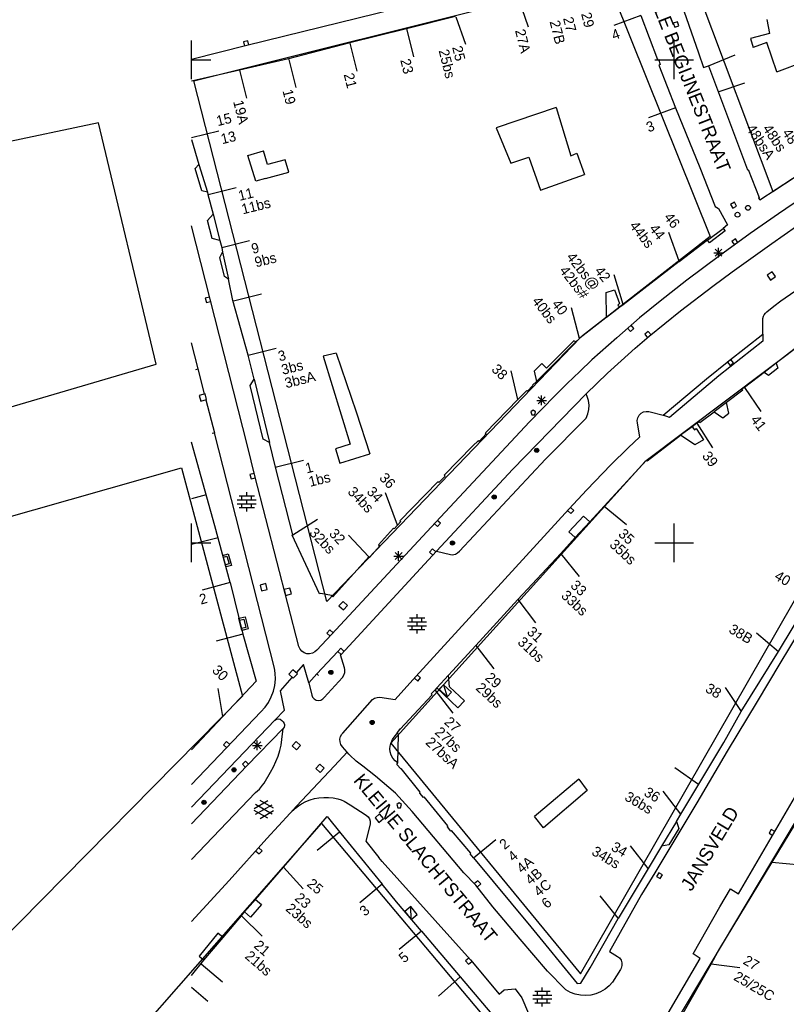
# Model space of a CAD drawing. Header units: millimetres. Extents: x 135944 to 142000, y 454200 to 456692.
# Tile 80 of 185: x 136632 to 136712, y 456252 to 456354. Entities that reach past the tile are written whole.
import ezdxf
from ezdxf.enums import TextEntityAlignment as Align

# ---------------------------------------------------------------- set-up
doc = ezdxf.new("R2010")
doc.units = ezdxf.units.MM
doc.layers.add('TotaalGBKN2013_Bistad', color=251, linetype='Continuous')
doc.layers.add('TotaalGBKN2013X$0$Contouren', color=251, linetype='Continuous')
doc.styles.add('TotaalGBKN2013X$0$GBKN binnenstad 2009$0$Standard', font='txt')

msp = doc.modelspace()

# ---------------------------------------------------------------- linework, layer by layer
at = {"layer": 'TotaalGBKN2013_Bistad'}
for p, q in [((136699.67, 456358.82), (136702.52, 456350.75)), ((136683.9, 456356.25), (136684.88, 456353.41)), ((136671.05, 456355.27), (136655.72, 456351.49)), ((136677.34, 456354.48), (136672.27, 456353.22)), ((136677.36, 456354.45), (136678.39, 456351.63)), ((136696.54, 456354.6), (136693.73, 456353.55)), ((136696.55, 456354.59), (136698.27, 456350.03)), ((136709.57, 456354.18), (136709.88, 456352.73)), ((136672.27, 456353.22), (136666.39, 456351.77)), ((136672.26, 456353.24), (136673, 456350.33)), ((136700.33, 456353.95), (136699.9, 456353.81)), ((136699.9, 456353.81), (136700.05, 456353.38)), ((136700.05, 456353.38), (136700.47, 456353.53)), ((136700.47, 456353.53), (136700.33, 456353.95)), ((136650, 456350), (136650, 456352)), ((136700, 456350), (136700, 456352)), ((136709.88, 456352.73), (136707.9, 456352.21)), ((136707.9, 456352.21), (136708.16, 456351.3)), ((136655.72, 456351.49), (136650, 456350.04)), ((136655.83, 456351.98), (136655.39, 456351.87)), ((136655.39, 456351.87), (136655.5, 456351.43)), ((136655.94, 456351.54), (136655.83, 456351.98)), ((136666.39, 456351.77), (136660.05, 456350.1)), ((136666.4, 456351.75), (136667.13, 456348.85)), ((136709.57, 456351.79), (136708.16, 456351.3)), ((136710.62, 456348.77), (136709.57, 456351.79)), ((136650, 456350), (136652, 456350)), ((136650, 456348), (136650, 456350)), ((136660.05, 456350.1), (136654.96, 456348.94)), ((136660.06, 456350.06), (136660.8, 456347.15)), ((136698, 456350), (136700, 456350)), ((136698.27, 456350.03), (136698.37, 456350.09)), ((136698.37, 456350.09), (136698.55, 456349.52)), ((136700, 456350), (136702, 456350)), ((136700, 456348), (136700, 456350)), ((136702.52, 456350.75), (136703.01, 456349.22)), ((136703.53, 456349.4), (136706.31, 456350.54)), ((136654.96, 456348.94), (136650, 456347.8)), ((136654.96, 456348.95), (136655.69, 456346.04)), ((136698.55, 456349.52), (136698.41, 456349.46)), ((136698.41, 456349.46), (136700.11, 456345.05)), ((136703.01, 456349.22), (136703.53, 456349.4)), ((136703.53, 456349.4), (136707.58, 456338.61)), ((136710.62, 456348.77), (136713.55, 456349.87)), ((136704.55, 456346.69), (136707.32, 456347.62)), ((136687.76, 456345.06), (136681.55, 456342.96)), ((136687.76, 456345.06), (136689.29, 456340.08)), ((136700.11, 456345.05), (136697.32, 456344)), ((136700.11, 456345.05), (136702.65, 456338.85)), ((136681.55, 456342.96), (136683.08, 456339.32)), ((136650, 456341.96), (136652.83, 456342.66)), ((136650, 456341.75), (136650.77, 456339.18)), ((136655.84, 456340.1), (136657.44, 456340.59)), ((136656.67, 456337.46), (136655.84, 456340.1)), ((136657.87, 456339.17), (136657.44, 456340.59)), ((136683.08, 456339.32), (136684.93, 456339.94)), ((136684.93, 456339.94), (136686.14, 456336.5)), ((136689.29, 456340.08), (136689.9, 456340.33)), ((136689.9, 456340.33), (136690.69, 456338.12)), ((136650.38, 456338.76), (136650.77, 456339.18)), ((136651.08, 456336.46), (136650.38, 456338.76)), ((136650.77, 456339.18), (136651.64, 456336.3)), ((136659.7, 456339.64), (136657.87, 456339.17)), ((136660.09, 456338.38), (136659.7, 456339.64)), ((136702.65, 456338.85), (136704.22, 456334.83)), ((136708.86, 456335.51), (136714.28, 456339.05)), ((136657.66, 456337.73), (136656.67, 456337.46)), ((136657.66, 456337.73), (136660.09, 456338.38)), ((136686.14, 456336.5), (136690.69, 456338.12)), ((136707.58, 456338.61), (136707.67, 456338.65)), ((136707.67, 456338.65), (136708.78, 456335.75)), ((136651.72, 456336.06), (136654.63, 456336.78)), ((136715.78, 456337.44), (136710.79, 456334.08)), ((136651.64, 456336.3), (136651.08, 456336.46)), ((136651.64, 456336.3), (136651.7, 456336.06)), ((136651.7, 456336.06), (136652.24, 456334.02)), ((136708.78, 456335.75), (136708.71, 456335.7)), ((136708.71, 456335.7), (136708.86, 456335.51)), ((136704.22, 456334.83), (136704.59, 456334.61)), ((136706.23, 456335.26), (136705.83, 456335.04)), ((136705.83, 456335.04), (136706.05, 456334.65)), ((136706.05, 456334.65), (136706.44, 456334.86)), ((136706.44, 456334.86), (136706.23, 456335.26)), ((136651.64, 456333.37), (136652.24, 456334.02)), ((136652.24, 456334.02), (136652.94, 456331.3)), ((136704.59, 456334.61), (136705.51, 456332.91)), ((136710.79, 456334.08), (136707.86, 456332.02)), ((136710.1, 456331), (136714.62, 456334.19)), ((136651.91, 456325.22), (136650, 456332.82)), ((136652.12, 456331.52), (136651.64, 456333.37)), ((136705.51, 456332.91), (136705.05, 456332.56)), ((136700.49, 456329.17), (136699.43, 456332.14)), ((136703.44, 456331.33), (136705.05, 456332.56)), ((136705.27, 456332.29), (136703.65, 456331.06)), ((136707.86, 456332.02), (136704.7, 456329.72)), ((136705.05, 456332.56), (136705.27, 456332.29)), ((136652.94, 456331.3), (136652.12, 456331.52)), ((136652.94, 456331.3), (136653.12, 456330.58)), ((136653.12, 456330.58), (136655.99, 456331.29)), ((136653.12, 456330.58), (136653.22, 456330.08)), ((136703.44, 456331.33), (136700.52, 456329.11)), ((136703.65, 456331.06), (136703.44, 456331.33)), ((136706.33, 456331.47), (136705.97, 456331.2)), ((136705.97, 456331.2), (136706.23, 456330.84)), ((136706.01, 456328.06), (136710.1, 456331)), ((136706.6, 456331.1), (136706.33, 456331.47)), ((136652.94, 456329.54), (136653.22, 456330.08)), ((136653.22, 456330.08), (136653.83, 456327.3)), ((136704.7, 456329.72), (136701.31, 456327.19)), ((136704.08, 456330.04), (136705.08, 456330.04)), ((136704.22, 456329.68), (136704.93, 456330.39)), ((136704.93, 456329.68), (136704.22, 456330.39)), ((136704.58, 456329.54), (136704.58, 456330.54)), ((136653.42, 456327.57), (136652.94, 456329.54)), ((136694.7, 456324.69), (136700.49, 456329.17)), ((136700.52, 456329.11), (136700.49, 456329.17)), ((136653.83, 456327.3), (136653.42, 456327.57)), ((136694.7, 456324.69), (136693.78, 456327.76)), ((136703.98, 456326.56), (136706.01, 456328.06)), ((136710.13, 456328.07), (136709.61, 456327.73)), ((136709.61, 456327.73), (136709.96, 456327.21)), ((136709.96, 456327.21), (136710.47, 456327.56)), ((136710.47, 456327.56), (136710.13, 456328.07)), ((136711.04, 456325.05), (136715.71, 456328.32)), ((136654.29, 456325.09), (136653.83, 456327.3)), ((136701.31, 456327.19), (136698.54, 456325.03)), ((136700.66, 456324.02), (136703.98, 456326.56)), ((136654.35, 456325.06), (136657.26, 456325.78)), ((136692.95, 456325.91), (136693.8, 456326.21)), ((136692.97, 456323.35), (136692.95, 456325.91)), ((136693.8, 456326.21), (136694.33, 456324.77)), ((136651.86, 456325.44), (136651.42, 456325.33)), ((136651.42, 456325.33), (136651.53, 456324.89)), ((136651.53, 456324.89), (136651.97, 456325)), ((136655.79, 456310.04), (136651.91, 456325.22)), ((136655.85, 456319.44), (136654.29, 456325.09)), ((136694.33, 456324.77), (136694.16, 456324.62)), ((136694.16, 456324.62), (136694.36, 456324.42)), ((136694.36, 456324.42), (136694.7, 456324.69)), ((136698.54, 456325.03), (136696.4, 456323.28)), ((136709.6, 456323.93), (136710.3, 456324.52)), ((136710.3, 456324.52), (136711.04, 456325.05)), ((136690.18, 456321.17), (136689.35, 456324.33)), ((136692.97, 456323.35), (136694.36, 456324.42)), ((136699.02, 456322.72), (136700.66, 456324.02)), ((136709.18, 456323.24), (136709.24, 456323.47)), ((136709.24, 456323.47), (136709.31, 456323.61)), ((136709.31, 456323.61), (136709.45, 456323.78)), ((136709.45, 456323.78), (136709.6, 456323.93)), ((136692.97, 456323.35), (136690.49, 456321.43)), ((136696.4, 456323.28), (136694.04, 456321.24)), ((136695.81, 456322.19), (136695.52, 456322.53)), ((136697.41, 456321.39), (136699.02, 456322.72)), ((136709.17, 456321.6), (136709.18, 456323.24)), ((136690.49, 456321.43), (136690.18, 456321.16)), ((136695.17, 456322.24), (136695.47, 456321.89)), ((136695.47, 456321.89), (136695.81, 456322.19)), ((136697.3, 456321.88), (136696.95, 456321.59)), ((136696.95, 456321.59), (136697.24, 456321.24)), ((136697.59, 456321.53), (136697.3, 456321.88)), ((136705.66, 456318.86), (136709.17, 456321.6)), ((136709.17, 456321.6), (136709.17, 456320.87)), ((136650.69, 456318), (136650, 456320.72)), ((136689.61, 456320.93), (136686.78, 456318.09)), ((136689.81, 456320.8), (136686.91, 456317.86)), ((136689.81, 456320.8), (136689.61, 456320.93)), ((136689.81, 456320.8), (136690.18, 456321.16)), ((136694.04, 456321.24), (136691.46, 456318.93)), ((136695.95, 456320.14), (136697.41, 456321.39)), ((136709.17, 456320.87), (136704.6, 456317.28)), ((136655.85, 456319.44), (136658.77, 456320.16)), ((136656.48, 456316.93), (136655.85, 456319.44)), ((136664.98, 456319.63), (136663.63, 456319.33)), ((136664.98, 456319.63), (136667.04, 456313.57)), ((136694.51, 456318.85), (136695.95, 456320.14)), ((136712.7, 456320.26), (136710.55, 456318.6)), ((136663.63, 456319.33), (136666.44, 456310.21)), ((136686.28, 456318.57), (136685.5, 456317.79)), ((136686.78, 456318.09), (136686.28, 456318.57)), ((136691.46, 456318.93), (136690.2, 456317.74)), ((136693.09, 456317.55), (136694.51, 456318.85)), ((136703.33, 456316.98), (136705.66, 456318.86)), ((136705.85, 456318.98), (136705.5, 456318.7)), ((136705.5, 456318.7), (136705.78, 456318.35)), ((136705.78, 456318.35), (136706.13, 456318.63)), ((136706.13, 456318.63), (136705.85, 456318.98)), ((136710.55, 456318.6), (136709.3, 456317.63)), ((136710.55, 456318.6), (136710.74, 456318.09)), ((136650.45, 456317.94), (136650.69, 456318)), ((136651.33, 456315.42), (136650.69, 456318)), ((136683.79, 456314.83), (136683.1, 456317.8)), ((136685.5, 456317.79), (136685.73, 456316.72)), ((136686.91, 456317.86), (136685.73, 456316.72)), ((136690.2, 456317.74), (136688.9, 456316.49)), ((136690.86, 456315.44), (136693.09, 456317.55)), ((136709.3, 456317.63), (136707.28, 456316.07)), ((136709.77, 456317.33), (136709.3, 456317.63)), ((136710.74, 456318.09), (136709.77, 456317.33)), ((136656.06, 456316.3), (136656.48, 456316.93)), ((136656.48, 456316.93), (136658.06, 456310.4)), ((136685.32, 456316.32), (136685.73, 456316.72)), ((136685.36, 456316.28), (136685.32, 456316.32)), ((136688.9, 456316.49), (136687.62, 456315.22)), ((136698.86, 456313.2), (136703.33, 456316.98)), ((136704.6, 456317.28), (136699.52, 456312.99)), ((136651.4, 456315.43), (136650.8, 456315.27)), ((136651.56, 456314.83), (136651.4, 456315.43)), ((136657.43, 456310.74), (136656.06, 456316.3)), ((136683.29, 456307.62), (136690.86, 456315.44)), ((136683.79, 456314.83), (136684.72, 456315.78)), ((136684.72, 456315.78), (136684.79, 456315.69)), ((136684.79, 456315.69), (136685.36, 456316.28)), ((136690.99, 456315.16), (136690.86, 456315.44)), ((136707.1, 456315.8), (136705.4, 456314.52)), ((136707.25, 456316.08), (136706.99, 456315.92)), ((136706.99, 456315.92), (136707.1, 456315.8)), ((136707.28, 456316.07), (136707.25, 456316.08)), ((136707.29, 456316.07), (136708.98, 456313.59)), ((136650.8, 456315.27), (136650.96, 456314.67)), ((136650.96, 456314.67), (136651.56, 456314.83)), ((136651.48, 456314.8), (136652.38, 456311.4)), ((136680.44, 456311.38), (136683.79, 456314.83)), ((136687.62, 456315.22), (136684.99, 456312.52)), ((136685.75, 456314.75), (136686.75, 456314.75)), ((136685.9, 456314.39), (136686.61, 456315.1)), ((136686.61, 456314.39), (136685.9, 456315.1)), ((136686.25, 456314.25), (136686.25, 456315.25)), ((136691.13, 456314.72), (136690.99, 456315.16)), ((136691.18, 456314.26), (136691.13, 456314.72)), ((136705.4, 456314.52), (136704.13, 456313.56)), ((136705.65, 456313.41), (136705.4, 456314.52)), ((136667.04, 456313.57), (136668.45, 456309.2)), ((136685.39, 456313.75), (136685.14, 456313.57)), ((136685.14, 456313.57), (136685.25, 456313.25)), ((136685.25, 456313.25), (136685.54, 456313.25)), ((136685.64, 456313.57), (136685.39, 456313.75)), ((136685.54, 456313.25), (136685.64, 456313.57)), ((136690.87, 456312.92), (136691.05, 456313.35)), ((136691.05, 456313.35), (136691.15, 456313.8)), ((136691.15, 456313.8), (136691.18, 456314.26)), ((136696.36, 456313.2), (136696.57, 456313.41)), ((136696.57, 456313.41), (136696.82, 456313.55)), ((136696.82, 456313.55), (136697.09, 456313.61)), ((136697.09, 456313.61), (136697.38, 456313.6)), ((136697.38, 456313.6), (136697.49, 456313.57)), ((136697.49, 456313.57), (136698.86, 456313.2)), ((136702.65, 456312.45), (136704.13, 456313.56)), ((136704.13, 456313.56), (136705.02, 456312.93)), ((136705.02, 456312.93), (136705.65, 456313.41)), ((136684.99, 456312.52), (136675.29, 456302.15)), ((136686.66, 456308.66), (136690.87, 456312.92)), ((136696.16, 456312.68), (136696.23, 456312.95)), ((136696.18, 456312.39), (136696.16, 456312.68)), ((136696.42, 456310.96), (136696.18, 456312.39)), ((136696.23, 456312.95), (136696.36, 456313.2)), ((136699.52, 456312.99), (136698.86, 456313.2)), ((136702.34, 456312.38), (136701.84, 456312.02)), ((136702.34, 456312.38), (136702.57, 456312.54)), ((136702.34, 456312.38), (136703.96, 456309.85)), ((136702.57, 456312.54), (136702.65, 456312.45)), ((136652.14, 456311.34), (136652.38, 456311.4)), ((136658.58, 456287.02), (136652.38, 456311.4)), ((136679.8, 456310.5), (136680.52, 456311.28)), ((136680.52, 456311.28), (136680.44, 456311.38)), ((136701.84, 456312.02), (136700.65, 456311.15)), ((136701.84, 456312.02), (136702.08, 456311.71)), ((136702.08, 456311.71), (136702.26, 456311.83)), ((136702.26, 456311.83), (136703.01, 456310.65)), ((136652.42, 456301.77), (136650, 456310.41)), ((136658.06, 456310.4), (136657.43, 456310.74)), ((136658.68, 456307.84), (136658.06, 456310.4)), ((136666.44, 456310.21), (136664.92, 456309.73)), ((136679.11, 456310), (136679.71, 456310.61)), ((136679.71, 456310.61), (136679.8, 456310.5)), ((136695.22, 456309.84), (136696.42, 456310.96)), ((136697.18, 456308.49), (136700.65, 456311.15)), ((136702.13, 456310.13), (136700.65, 456311.15)), ((136703.01, 456310.65), (136702.13, 456310.13)), ((136656.54, 456306.95), (136655.79, 456310.04)), ((136664.92, 456309.73), (136665.36, 456308.26)), ((136665.36, 456308.26), (136668.45, 456309.2)), ((136679.11, 456310), (136676.18, 456307.01)), ((136693.42, 456308.07), (136695.22, 456309.84)), ((136658.67, 456307.84), (136661.58, 456308.56)), ((136677.77, 456299.14), (136686.66, 456308.66)), ((136692.73, 456303.81), (136697.12, 456308.55)), ((136697.12, 456308.55), (136697.18, 456308.49)), ((136656.49, 456307.17), (136656.05, 456307.07)), ((136660.49, 456300.84), (136658.68, 456307.84)), ((136675.36, 456299.13), (136683.29, 456307.62)), ((136690.95, 456305.49), (136693.42, 456308.07)), ((136656.05, 456307.07), (136656.16, 456306.63)), ((136656.16, 456306.63), (136656.6, 456306.74)), ((136661.12, 456289.27), (136656.54, 456306.95)), ((136675.52, 456306.31), (136671.58, 456302.27)), ((136675.6, 456306.23), (136675.52, 456306.31)), ((136676.27, 456306.9), (136675.6, 456306.23)), ((136676.18, 456307.01), (136676.27, 456306.9)), ((136655.72, 456304.85), (136655.72, 456305.25)), ((136671.34, 456301.82), (136670.1, 456305.16)), ((136689.09, 456303.5), (136690.95, 456305.49)), ((136651.5, 456304.98), (136650, 456304.57)), ((136654.74, 456304.45), (136656.7, 456304.45)), ((136654.92, 456304.85), (136656.52, 456304.85)), ((136655.22, 456304.45), (136655.22, 456304.85)), ((136655.72, 456304.05), (136655.72, 456304.45)), ((136656.22, 456304.45), (136656.22, 456304.85)), ((136654.74, 456304.05), (136656.7, 456304.05)), ((136654.92, 456303.65), (136656.52, 456303.65)), ((136655.22, 456303.65), (136655.22, 456304.05)), ((136655.72, 456303.25), (136655.72, 456303.65)), ((136656.22, 456303.65), (136656.22, 456304.05)), ((136673.24, 456286.14), (136689.09, 456303.5)), ((136688.94, 456303.34), (136689.27, 456303.03)), ((136689.58, 456303.36), (136689.25, 456303.67)), ((136689.27, 456303.03), (136689.58, 456303.36)), ((136692.73, 456303.81), (136691.24, 456302.18)), ((136692.73, 456303.81), (136695.04, 456301.89)), ((136660.49, 456300.84), (136663.04, 456302.44)), ((136675.29, 456302.15), (136664.5, 456290.52)), ((136671.66, 456302.19), (136671.34, 456301.82)), ((136671.58, 456302.27), (136671.66, 456302.19)), ((136675.77, 456302.02), (136675.44, 456302.32)), ((136690.59, 456302.76), (136689.09, 456301.13)), ((136691.24, 456302.18), (136689.75, 456300.54)), ((136691.24, 456302.18), (136690.59, 456302.76)), ((136650, 456300), (136650, 456302)), ((136654.01, 456295.9), (136652.42, 456301.77)), ((136670.91, 456301.53), (136669.36, 456299.78)), ((136671, 456301.44), (136670.91, 456301.53)), ((136671.34, 456301.82), (136671, 456301.44)), ((136675.14, 456301.99), (136675.46, 456301.69)), ((136675.46, 456301.69), (136675.77, 456302.02)), ((136689.09, 456301.13), (136689.75, 456300.54)), ((136700, 456300), (136700, 456302)), ((136652.75, 456300.51), (136650, 456299.81)), ((136650, 456300), (136652, 456300)), ((136650, 456298), (136650, 456300)), ((136660.41, 456300.79), (136660.49, 456300.84)), ((136663.25, 456294.7), (136660.41, 456300.79)), ((136668.36, 456298.55), (136666.24, 456300.78)), ((136689.75, 456300.54), (136688.24, 456298.89)), ((136698, 456300), (136700, 456300)), ((136700, 456300), (136702, 456300)), ((136700, 456298), (136700, 456300)), ((136665.48, 456288.44), (136675.36, 456299.13)), ((136669.49, 456299.68), (136668.42, 456298.49)), ((136669.36, 456299.78), (136669.49, 456299.68)), ((136671.09, 456298.27), (136671.8, 456298.98)), ((136671.8, 456298.27), (136671.09, 456298.98)), ((136671.44, 456298.13), (136671.44, 456299.13)), ((136674.97, 456299.37), (136674.66, 456299.04)), ((136674.66, 456299.04), (136674.99, 456298.73)), ((136675.3, 456299.06), (136674.97, 456299.37)), ((136675.36, 456299.13), (136676.82, 456298.79)), ((136677.56, 456298.95), (136677.77, 456299.14)), ((136653.3, 456298.51), (136653.66, 456298.61)), ((136653.66, 456298.61), (136653.88, 456297.81)), ((136668.36, 456298.55), (136664.62, 456294.42)), ((136668.42, 456298.49), (136668.36, 456298.55)), ((136670.94, 456298.63), (136671.94, 456298.63)), ((136676.82, 456298.79), (136677, 456298.77)), ((136677, 456298.77), (136677.18, 456298.79)), ((136677.18, 456298.79), (136677.34, 456298.83)), ((136677.34, 456298.83), (136677.56, 456298.95)), ((136688.24, 456298.89), (136683.79, 456294.13)), ((136688.26, 456298.87), (136690.14, 456296.52)), ((136653.88, 456297.81), (136653.52, 456297.71)), ((136653.99, 456295.9), (136651.1, 456295.11)), ((136654.01, 456295.9), (136655.3, 456290.55)), ((136657.69, 456295.77), (136657.09, 456295.62)), ((136657.09, 456295.62), (136657.23, 456295.02)), ((136657.23, 456295.02), (136657.84, 456295.16)), ((136657.84, 456295.16), (136657.69, 456295.77)), ((136660.19, 456295.3), (136659.59, 456295.16)), ((136659.59, 456295.16), (136659.73, 456294.56)), ((136660.34, 456294.7), (136660.19, 456295.3)), ((136659.73, 456294.56), (136660.34, 456294.7)), ((136663.4, 456294.75), (136663.25, 456294.7)), ((136664.49, 456294.53), (136663.4, 456294.75)), ((136664.62, 456294.42), (136664.49, 456294.53)), ((136665.69, 456293.93), (136665.27, 456293.47)), ((136666.15, 456293.51), (136665.69, 456293.93)), ((136683.79, 456294.13), (136679.44, 456289.37)), ((136683.79, 456294.13), (136685.63, 456291.7)), ((136710.81, 456288.76), (136714.03, 456294.15)), ((136715.15, 456294.52), (136710.92, 456287.51)), ((136665.27, 456293.47), (136665.73, 456293.05)), ((136665.73, 456293.05), (136666.15, 456293.51)), ((136654.95, 456292), (136655.41, 456292.11)), ((136655.41, 456292.11), (136655.62, 456291.23)), ((136672.56, 456292.22), (136674.16, 456292.22)), ((136672.86, 456291.82), (136672.86, 456292.22)), ((136673.36, 456292.22), (136673.36, 456292.62)), ((136673.86, 456291.82), (136673.86, 456292.22)), ((136655.62, 456291.23), (136655.16, 456291.12)), ((136664.33, 456290.99), (136664.02, 456290.66)), ((136664.66, 456290.68), (136664.33, 456290.99)), ((136672.38, 456291.82), (136674.34, 456291.82)), ((136672.38, 456291.42), (136674.34, 456291.42)), ((136672.56, 456291.02), (136674.16, 456291.02)), ((136672.86, 456291.02), (136672.86, 456291.42)), ((136673.36, 456291.42), (136673.36, 456291.82)), ((136673.36, 456290.62), (136673.36, 456291.02)), ((136673.86, 456291.02), (136673.86, 456291.42)), ((136655.31, 456290.55), (136652.55, 456289.81)), ((136655.3, 456290.55), (136656.7, 456285.66)), ((136664.5, 456290.52), (136662.97, 456288.9)), ((136664.02, 456290.66), (136664.35, 456290.35)), ((136708.51, 456290.68), (136710.81, 456288.76)), ((136661.12, 456289.26), (136661.12, 456289.27)), ((136661.24, 456289), (136661.12, 456289.26)), ((136661.42, 456288.77), (136661.24, 456289)), ((136662.97, 456288.9), (136662.76, 456288.7)), ((136665.45, 456289.08), (136665.14, 456288.75)), ((136665.78, 456288.78), (136665.45, 456289.08)), ((136679.44, 456289.37), (136676.61, 456286.3)), ((136679.45, 456289.37), (136681.31, 456286.96)), ((136661.66, 456288.61), (136661.42, 456288.77)), ((136661.94, 456288.51), (136661.66, 456288.61)), ((136662.23, 456288.5), (136661.94, 456288.51)), ((136662.51, 456288.56), (136662.23, 456288.5)), ((136662.76, 456288.7), (136662.51, 456288.56)), ((136662.97, 456286.43), (136665.15, 456288.75)), ((136665.14, 456288.75), (136665.48, 456288.44)), ((136665.44, 456288.4), (136665.48, 456288.44)), ((136665.85, 456287.05), (136665.44, 456288.4)), ((136706.94, 456282.53), (136710.81, 456288.76)), ((136658.66, 456286.49), (136658.58, 456287.02)), ((136660.5, 456286.85), (136660.08, 456286.39)), ((136660.96, 456286.42), (136660.5, 456286.85)), ((136661.58, 456287.39), (136660.82, 456286.55)), ((136662.14, 456285.49), (136661.58, 456287.39)), ((136665.89, 456286.87), (136665.85, 456287.05)), ((136665.87, 456286.58), (136665.89, 456286.87)), ((136710.92, 456287.51), (136708.58, 456283.56)), ((136658.62, 456285.24), (136658.68, 456285.87)), ((136658.68, 456285.87), (136658.66, 456286.49)), ((136659.2, 456284.66), (136660.42, 456286.07)), ((136660.08, 456286.39), (136660.54, 456285.97)), ((136660.54, 456285.97), (136660.96, 456286.42)), ((136662.14, 456285.49), (136662.97, 456286.43)), ((136663.16, 456286.27), (136662.97, 456286.43)), ((136663.75, 456283.98), (136665.62, 456286.07)), ((136665.62, 456286.07), (136665.78, 456286.31)), ((136665.78, 456286.31), (136665.87, 456286.58)), ((136671.1, 456283.76), (136673.24, 456286.14)), ((136673.1, 456285.98), (136673.43, 456285.67)), ((136673.73, 456286.01), (136673.4, 456286.31)), ((136673.43, 456285.67), (136673.73, 456286.01)), ((136676.61, 456286.3), (136675.39, 456284.98)), ((136676.73, 456285.07), (136676.61, 456286.3)), ((136652.73, 456284.93), (136653.21, 456282)), ((136656.7, 456285.66), (136653.23, 456282.02)), ((136658.48, 456284.63), (136658.62, 456285.24)), ((136662.14, 456285.49), (136662.45, 456284.24)), ((136675.19, 456284.75), (136674.81, 456284.35)), ((136675.39, 456284.98), (136675.19, 456284.75)), ((136675.19, 456284.76), (136677.07, 456282.37)), ((136675.39, 456284.98), (136677.58, 456282.92)), ((136676.1, 456285.31), (136675.65, 456284.83)), ((136675.65, 456284.83), (136676.48, 456284.05)), ((136676.1, 456285.31), (136676.48, 456284.05)), ((136676.93, 456284.52), (136676.1, 456285.31)), ((136678.26, 456283.63), (136676.73, 456285.07)), ((136705.27, 456285.02), (136706.94, 456282.52)), ((136657.97, 456283.48), (136658.26, 456284.04)), ((136658.26, 456284.04), (136658.48, 456284.63)), ((136659.61, 456282.67), (136659.2, 456284.66)), ((136662.45, 456284.24), (136662.54, 456284.02)), ((136662.54, 456284.02), (136662.7, 456283.84)), ((136662.7, 456283.84), (136662.92, 456283.72)), ((136662.92, 456283.72), (136663.15, 456283.68)), ((136663.15, 456283.68), (136663.39, 456283.72)), ((136663.39, 456283.72), (136663.6, 456283.83)), ((136663.6, 456283.83), (136663.75, 456283.98)), ((136665.68, 456280.3), (136668.74, 456283.76)), ((136668.74, 456283.76), (136668.95, 456283.9)), ((136668.95, 456283.9), (136669.22, 456283.98)), ((136669.22, 456283.98), (136669.51, 456284.01)), ((136669.51, 456284.01), (136671.1, 456283.76)), ((136674.92, 456284.25), (136671.62, 456280.7)), ((136674.81, 456284.35), (136674.92, 456284.25)), ((136676.48, 456284.05), (136676.93, 456284.52)), ((136657.19, 456282.5), (136657.61, 456282.97)), ((136657.61, 456282.97), (136657.97, 456283.48)), ((136658.62, 456281.63), (136659.61, 456282.67)), ((136677.58, 456282.92), (136678.26, 456283.63)), ((136708.58, 456283.56), (136705.48, 456278.42)), ((136650, 456274.97), (136657.19, 456282.5)), ((136653.23, 456282.02), (136650, 456278.55)), ((136658.62, 456281.63), (136658.79, 456281.74)), ((136658.79, 456281.74), (136658.98, 456281.77)), ((136658.98, 456281.77), (136659.18, 456281.73)), ((136659.18, 456281.73), (136659.34, 456281.61)), ((136705.12, 456279.32), (136706.94, 456282.53)), ((136650, 456272.62), (136658.62, 456281.63)), ((136659.49, 456280.76), (136655.74, 456276.91)), ((136659.34, 456281.61), (136659.35, 456281.59)), ((136659.35, 456281.59), (136659.48, 456281.45)), ((136659.36, 456279.62), (136659.49, 456280.76)), ((136659.48, 456281.45), (136659.58, 456281.28)), ((136659.58, 456280.92), (136659.49, 456280.76)), ((136659.58, 456281.28), (136659.61, 456281.19)), ((136659.62, 456281.09), (136659.58, 456280.92)), ((136659.61, 456281.19), (136659.62, 456281.09)), ((136671.58, 456280.73), (136671.27, 456280.3)), ((136671.62, 456280.7), (136671.58, 456280.73)), ((136659.28, 456279.05), (136659.36, 456279.62)), ((136665.36, 456279.66), (136665.43, 456279.94)), ((136665.38, 456279.38), (136665.36, 456279.66)), ((136665.43, 456279.94), (136665.57, 456280.18)), ((136665.57, 456280.18), (136665.68, 456280.3)), ((136670.64, 456279.23), (136670.83, 456279.64)), ((136670.83, 456279.64), (136671.08, 456280.01)), ((136671.08, 456280.01), (136671.31, 456280.25)), ((136671.27, 456280.3), (136671.31, 456280.25)), ((136671.44, 456280.15), (136671.31, 456280.25)), ((136671.38, 456277.23), (136671.44, 456280.15)), ((136653.62, 456279.41), (136653.31, 456279.08)), ((136653.31, 456279.08), (136653.64, 456278.77)), ((136653.95, 456279.1), (136653.62, 456279.41)), ((136656.31, 456279.02), (136657.31, 456279.02)), ((136656.46, 456278.67), (136657.17, 456279.38)), ((136657.17, 456278.67), (136656.46, 456279.38)), ((136656.81, 456278.52), (136656.81, 456279.52)), ((136659.15, 456278.5), (136659.28, 456279.05)), ((136660.85, 456279.42), (136660.42, 456278.97)), ((136660.42, 456278.97), (136660.87, 456278.55)), ((136661.3, 456279), (136660.85, 456279.42)), ((136660.87, 456278.55), (136661.3, 456279)), ((136665.47, 456279.11), (136665.38, 456279.38)), ((136665.63, 456278.88), (136665.47, 456279.11)), ((136666.12, 456278.32), (136665.63, 456278.88)), ((136670.54, 456278.68), (136670.57, 456278.96)), ((136670.56, 456278.36), (136670.54, 456278.68)), ((136670.57, 456278.96), (136670.64, 456279.23)), ((136700.67, 456271.91), (136705.12, 456279.32)), ((136658.74, 456277.35), (136658.96, 456277.92)), ((136658.96, 456277.92), (136659.15, 456278.5)), ((136664.81, 456276.9), (136666.12, 456278.32)), ((136666.29, 456278.12), (136666.12, 456278.32)), ((136666.41, 456278), (136666.29, 456278.12)), ((136667.04, 456277.4), (136666.41, 456278)), ((136670.67, 456278.02), (136670.56, 456278.36)), ((136670.85, 456277.7), (136670.67, 456278.02)), ((136671.09, 456277.44), (136670.85, 456277.7)), ((136705.48, 456278.42), (136702.32, 456273.07)), ((136655.74, 456276.91), (136650, 456270.9)), ((136655.58, 456277.39), (136655.26, 456277.07)), ((136655.26, 456277.07), (136655.59, 456276.75)), ((136655.9, 456277.08), (136655.58, 456277.39)), ((136658.19, 456276.26), (136658.48, 456276.8)), ((136658.48, 456276.8), (136658.74, 456277.35)), ((136660.87, 456272.74), (136664.81, 456276.9)), ((136663.28, 456277.08), (136662.86, 456276.63)), ((136662.86, 456276.63), (136663.31, 456276.2)), ((136663.73, 456276.65), (136663.28, 456277.08)), ((136663.31, 456276.2), (136663.73, 456276.65)), ((136667.73, 456276.87), (136667.04, 456277.4)), ((136669.05, 456275.84), (136667.73, 456276.87)), ((136671.38, 456277.23), (136671.09, 456277.44)), ((136671.26, 456277.05), (136671.38, 456277.23)), ((136671.66, 456276.58), (136671.26, 456277.05)), ((136671.72, 456276.63), (136671.66, 456276.58)), ((136673.69, 456274.19), (136671.72, 456276.63)), ((136702.51, 456274.96), (136700.07, 456276.71)), ((136657.51, 456275.12), (136658.19, 456276.26)), ((136671.12, 456274.06), (136669.05, 456275.84)), ((136690.13, 456275.54), (136685.95, 456272.01)), ((136690.13, 456275.54), (136690.96, 456274.34)), ((136657.02, 456274.48), (136657.36, 456274.89)), ((136657.36, 456274.89), (136657.51, 456275.12)), ((136650, 456267.21), (136656.62, 456274.13)), ((136656.62, 456274.13), (136657.02, 456274.48)), ((136662.27, 456273.38), (136662.73, 456273.51)), ((136662.73, 456273.51), (136663.2, 456273.6)), ((136663.2, 456273.6), (136663.69, 456273.64)), ((136663.69, 456273.64), (136664.19, 456273.64)), ((136664.19, 456273.64), (136664.68, 456273.59)), ((136664.68, 456273.59), (136665.16, 456273.49)), ((136672.86, 456272.19), (136671.12, 456274.06)), ((136673.65, 456274.06), (136673.69, 456274.19)), ((136674.01, 456273.63), (136673.65, 456274.06)), ((136674.1, 456273.68), (136674.01, 456273.63)), ((136676.55, 456270.68), (136674.1, 456273.68)), ((136690.96, 456274.34), (136686.47, 456270.49)), ((136700.67, 456271.91), (136698.85, 456274.3)), ((136706.64, 456263.65), (136712.95, 456274.42)), ((136656.48, 456272.5), (136657.89, 456273.31)), ((136658.35, 456271.9), (136656.62, 456272.9)), ((136656.62, 456271.89), (136658.35, 456272.88)), ((136658.48, 456272.52), (136657.1, 456273.32)), ((136660.2, 456272), (136660.87, 456272.74)), ((136660.2, 456272), (136660.77, 456272.53)), ((136660.77, 456272.53), (136661.07, 456272.77)), ((136661.07, 456272.77), (136661.4, 456272.98)), ((136661.4, 456272.98), (136661.83, 456273.2)), ((136661.83, 456273.2), (136662.27, 456273.38)), ((136665.16, 456273.49), (136665.5, 456273.38)), ((136665.5, 456273.38), (136665.82, 456273.24)), ((136665.82, 456273.24), (136666.42, 456272.87)), ((136666.42, 456272.87), (136668.07, 456271.8)), ((136671.5, 456273.07), (136671.25, 456272.89)), ((136671.25, 456272.89), (136671.35, 456272.57)), ((136671.35, 456272.57), (136671.65, 456272.57)), ((136671.75, 456272.89), (136671.5, 456273.07)), ((136671.65, 456272.57), (136671.75, 456272.89)), ((136702.32, 456273.07), (136697.99, 456265.82)), ((136713.74, 456272.89), (136710.1, 456266.92)), ((136657.89, 456271.48), (136656.48, 456272.28)), ((136657.1, 456271.47), (136658.48, 456272.27)), ((136660.2, 456272), (136657.81, 456269.39)), ((136659.52, 456266.42), (136664.06, 456271.66)), ((136664.06, 456271.66), (136665.45, 456269.91)), ((136668.07, 456271.8), (136668.28, 456271.64)), ((136668.28, 456271.64), (136668.43, 456271.43)), ((136669.48, 456271.92), (136669.01, 456271.52)), ((136669.01, 456271.52), (136669.4, 456271.05)), ((136669.88, 456271.44), (136669.48, 456271.92)), ((136678.21, 456265.84), (136672.86, 456272.19)), ((136685.95, 456272.01), (136685.53, 456271.67)), ((136686.47, 456270.49), (136685.53, 456271.67)), ((136700.22, 456271.15), (136700.67, 456271.91)), ((136668.5, 456270.87), (136668.05, 456269.1)), ((136668.43, 456271.43), (136668.51, 456271.18)), ((136668.51, 456270.92), (136668.5, 456270.87)), ((136668.51, 456271.18), (136668.51, 456270.92)), ((136669.4, 456271.05), (136669.88, 456271.44)), ((136676.52, 456270.59), (136676.55, 456270.68)), ((136676.85, 456270.15), (136676.52, 456270.59)), ((136700.22, 456271.15), (136698.67, 456268.58)), ((136700.22, 456271.15), (136700.47, 456270.42)), ((136665.34, 456270.05), (136663.02, 456268.14)), ((136665.45, 456269.91), (136669.75, 456264.65)), ((136676.94, 456270.22), (136676.85, 456270.15)), ((136678.91, 456267.86), (136676.94, 456270.22)), ((136700.47, 456270.42), (136699.44, 456268.71)), ((136710.04, 456270.32), (136709.83, 456269.93)), ((136709.83, 456269.93), (136710.22, 456269.71)), ((136710.43, 456270.11), (136710.04, 456270.32)), ((136657.81, 456269.39), (136653.89, 456265.03)), ((136657.3, 456268.11), (136656.97, 456268.41)), ((136668.05, 456269.1), (136669.41, 456267.4)), ((136679.2, 456267.37), (136681.52, 456269.28)), ((136697.28, 456266.27), (136695.45, 456268.64)), ((136698.67, 456268.58), (136697.29, 456266.27)), ((136699.44, 456268.71), (136698.67, 456268.58)), ((136656.66, 456268.08), (136656.99, 456267.78)), ((136656.99, 456267.78), (136657.3, 456268.11)), ((136669.76, 456266.99), (136669.41, 456267.4)), ((136678.87, 456267.79), (136678.91, 456267.86)), ((136679.2, 456267.37), (136678.87, 456267.79)), ((136656.63, 456263.08), (136659.52, 456266.42)), ((136659.54, 456266.41), (136661.55, 456264.17)), ((136678.88, 456256.82), (136669.76, 456266.99)), ((136679.2, 456267.37), (136685.13, 456260.22)), ((136710.1, 456266.92), (136704.7, 456257.98)), ((136710.1, 456266.92), (136713.08, 456266.65)), ((136679.46, 456264.55), (136678.21, 456265.84)), ((136697.29, 456266.27), (136694.2, 456261.11)), ((136697.99, 456265.82), (136696.62, 456263.58)), ((136698.39, 456265.84), (136698.16, 456265.46)), ((136698.16, 456265.46), (136698.55, 456265.23)), ((136698.78, 456265.61), (136698.39, 456265.84)), ((136698.55, 456265.23), (136698.78, 456265.61)), ((136653.89, 456265.03), (136650, 456260.8)), ((136669.74, 456264.64), (136667.44, 456262.72)), ((136671.23, 456262.83), (136669.75, 456264.65)), ((136679.65, 456265.01), (136679.31, 456264.72)), ((136681.22, 456262.3), (136679.46, 456264.55)), ((136679.61, 456264.38), (136679.95, 456264.68)), ((136679.95, 456264.68), (136679.65, 456265.01)), ((136694.2, 456261.12), (136692.32, 456263.46)), ((136696.62, 456263.58), (136693.29, 456257.69)), ((136704.72, 456262.3), (136705.84, 456264.17)), ((136705.84, 456264.17), (136706.64, 456263.65)), ((136655.5, 456261.78), (136656.63, 456263.08)), ((136657.24, 456262.55), (136656.11, 456261.25)), ((136656.63, 456263.08), (136657.24, 456262.55)), ((136673.8, 456259.8), (136671.23, 456262.83)), ((136672.7, 456262.34), (136672.08, 456261.82)), ((136672.76, 456261.01), (136672.7, 456262.34)), ((136673.37, 456261.53), (136672.7, 456262.34)), ((136684.02, 456258.95), (136681.22, 456262.3)), ((136701.95, 456257.43), (136704.72, 456262.3)), ((136653.27, 456259.14), (136655.17, 456261.39)), ((136655.17, 456261.39), (136655.5, 456261.78)), ((136655.18, 456261.39), (136657.3, 456259.26)), ((136656.11, 456261.25), (136655.5, 456261.78)), ((136672.08, 456261.82), (136672.76, 456261.01)), ((136672.76, 456261.01), (136673.37, 456261.53)), ((136691.28, 456256), (136694.2, 456261.11)), ((136652.73, 456259.58), (136650.78, 456257.21)), ((136653.27, 456259.14), (136652.73, 456259.58)), ((136673.8, 456259.8), (136671.5, 456257.88)), ((136673.8, 456259.8), (136677.82, 456255.07)), ((136685.13, 456260.22), (136689.94, 456254.36)), ((136651.28, 456256.77), (136653.27, 456259.14)), ((136686.88, 456255.66), (136684.02, 456258.95)), ((136650.78, 456257.21), (136651.28, 456256.77)), ((136693.29, 456257.69), (136694.12, 456257.18)), ((136694.12, 456257.18), (136694.33, 456257.01)), ((136702.69, 456256.95), (136701.95, 456257.43)), ((136704.7, 456257.98), (136703.81, 456256.4)), ((136650, 456255.21), (136651.28, 456256.77)), ((136650.98, 456256.42), (136653.2, 456254.53)), ((136678.73, 456256.99), (136678.39, 456256.7)), ((136678.73, 456256.99), (136678.39, 456256.7)), ((136678.39, 456256.7), (136678.68, 456256.36)), ((136678.39, 456256.7), (136678.68, 456256.36)), ((136678.68, 456256.36), (136679.02, 456256.65)), ((136678.68, 456256.36), (136679.02, 456256.65)), ((136678.88, 456256.82), (136681.86, 456253.26)), ((136691.12, 456237.24), (136702.69, 456256.95)), ((136694.33, 456257.01), (136694.49, 456256.77)), ((136694.49, 456256.77), (136694.57, 456256.51)), ((136694.58, 456256.23), (136694.5, 456255.96)), ((136694.57, 456256.51), (136694.58, 456256.23)), ((136703.81, 456256.4), (136700.76, 456251.02)), ((136703.81, 456256.4), (136706.79, 456256.03)), ((136688.69, 456253.77), (136686.88, 456255.66)), ((136690.31, 456254.4), (136691.28, 456256)), ((136694.43, 456255.82), (136693.61, 456254.5)), ((136694.5, 456255.96), (136694.43, 456255.82)), ((136677.82, 456255.06), (136675.59, 456253.04)), ((136677.82, 456255.07), (136682.08, 456250.05)), ((136689.94, 456254.36), (136690.31, 456254.4)), ((136693.61, 456254.5), (136693.25, 456254.11)), ((136650, 456254), (136651.67, 456252.54)), ((136681.86, 456253.26), (136682.39, 456253.7)), ((136682.39, 456253.7), (136683.52, 456253.81)), ((136683.52, 456253.81), (136684.22, 456252.87)), ((136685.36, 456253.17), (136687.32, 456253.17)), ((136685.54, 456253.57), (136687.14, 456253.57)), ((136685.83, 456253.17), (136685.83, 456253.57)), ((136686.33, 456253.57), (136686.33, 456253.97)), ((136686.33, 456252.77), (136686.33, 456253.17)), ((136686.83, 456253.17), (136686.83, 456253.57)), ((136688.77, 456253.71), (136688.69, 456253.77)), ((136689.24, 456253.45), (136688.77, 456253.71)), ((136689.75, 456253.26), (136689.24, 456253.45)), ((136690.27, 456253.15), (136689.75, 456253.26)), ((136690.81, 456253.12), (136690.27, 456253.15)), ((136691.35, 456253.17), (136690.81, 456253.12)), ((136691.87, 456253.29), (136691.35, 456253.17)), ((136692.37, 456253.49), (136691.87, 456253.29)), ((136692.83, 456253.77), (136692.37, 456253.49)), ((136693.25, 456254.11), (136692.83, 456253.77)), ((136684.22, 456252.87), (136686.69, 456247.09)), ((136685.36, 456252.77), (136687.32, 456252.77)), ((136685.54, 456252.37), (136687.14, 456252.37)), ((136685.83, 456252.37), (136685.83, 456252.77)), ((136686.33, 456251.97), (136686.33, 456252.37)), ((136686.83, 456252.37), (136686.83, 456252.77))]:
    msp.add_line(p, q, dxfattribs=at)
for centre, radius in [((136707.63, 456334.68), 0.25), ((136706.55, 456333.97), 0.25), ((136685.75, 456309.57), 0.215), ((136685.75, 456309.57), 0.155), ((136685.75, 456309.57), 0.095), ((136685.75, 456309.57), 0.035), ((136681.35, 456304.75), 0.215), ((136681.35, 456304.75), 0.155), ((136681.35, 456304.75), 0.095), ((136681.35, 456304.75), 0.035), ((136677.02, 456299.98), 0.215), ((136677.02, 456299.98), 0.155), ((136677.02, 456299.98), 0.095), ((136677.02, 456299.98), 0.035), ((136664.43, 456286.58), 0.215), ((136664.43, 456286.58), 0.155), ((136664.43, 456286.58), 0.095), ((136664.43, 456286.58), 0.035), ((136668.71, 456281.4), 0.215), ((136668.71, 456281.4), 0.155), ((136668.71, 456281.4), 0.095), ((136668.71, 456281.4), 0.035), ((136654.4, 456276.49), 0.215), ((136654.4, 456276.49), 0.155), ((136654.4, 456276.49), 0.095), ((136654.4, 456276.49), 0.035), ((136651.29, 456273.13), 0.215), ((136651.29, 456273.13), 0.155), ((136651.29, 456273.13), 0.095), ((136651.29, 456273.13), 0.035)]:
    msp.add_circle(centre, radius, dxfattribs=at)
for points in [[(136653.57, 456297.51), (136653.25, 456298.7), (136653.8, 456298.85), (136654.12, 456297.66)], [(136655.21, 456290.93), (136654.9, 456292.19), (136655.55, 456292.35), (136655.86, 456291.09)]]:
    msp.add_3dface(points, dxfattribs=at)
at = {"layer": 'TotaalGBKN2013X$0$Contouren'}
for p, q in [((136701.17, 456360.38), (136710.2, 456336.38)), ((136650.22, 456347.84), (136692.96, 456358.52)), ((136692.96, 456358.52), (136703.71, 456331.72)), ((136664.01, 456293.91), (136650.22, 456347.84)), ((136640.36, 456343.49), (136588.11, 456332.39)), ((136646.33, 456318.49), (136640.36, 456343.49)), ((136710.2, 456336.38), (136719.77, 456342.7)), ((136703.71, 456331.72), (136690.26, 456321.23)), ((136724.85, 456329.41), (136696.96, 456308.38)), ((136690.28, 456255.38), (136729.62, 456324.01)), ((136690.26, 456321.23), (136664.01, 456293.91)), ((136593.42, 456302.94), (136646.33, 456318.49)), ((136696.96, 456308.38), (136670.64, 456279.24)), ((136595.54, 456292.64), (136648.97, 456307.76)), ((136648.97, 456307.76), (136655.29, 456284.13)), ((136655.29, 456284.13), (136605.98, 456234.12)), ((136670.64, 456279.24), (136690.28, 456255.38)), ((136670.24, 456200.16), (136715.2, 456275.57)), ((136615.7, 456216.49), (136663.45, 456270.93)), ((136663.45, 456270.93), (136684.91, 456245.48))]:
    msp.add_line(p, q, dxfattribs=at)

# ---------------------------------------------------------------- texts
at = {"layer": 'TotaalGBKN2013_Bistad', "style": 'TotaalGBKN2013X$0$GBKN binnenstad 2009$0$Standard'}
for s, rotation, p in [('SMALLE BEGIJNESTRAAT', 291.6017, (136696.01, 456359.9)), ('KLEINE SLACHTSTRAAT', 309.6439, (136666.7, 456275.35)), ('JANSVELD', 59.032, (136701.78, 456263.83))]:
    msp.add_text(s, height=1.4, rotation=rotation, dxfattribs=at).set_placement(p)
for s, height, rotation, p in [('27B', 1.054, 284.1372, (136687.59, 456354.09)), ('27', 1.054, 284.1451, (136688.98, 456354.44)), ('29', 1.054, 284.1372, (136690.85, 456354.91)), ('27A', 1.054, 284.1372, (136684.01, 456353.17)), ('25bs', 1.054, 284.1451, (136676.1, 456351.09)), ('25', 1.054, 284.1451, (136677.49, 456351.44)), ('23', 1.054, 284.1451, (136672.12, 456350.11)), ('21', 1.054, 284.1451, (136666.26, 456348.63)), ('19', 1.054, 284.1451, (136659.92, 456346.94)), ('19A', 1.054, 284.1451, (136654.81, 456345.82)), ('15', 1.054, 13.8528, (136652.59, 456343.65)), ('13', 1.054, 13.8422, (136653.05, 456341.78)), ('11', 1.054, 13.8422, (136654.85, 456335.91)), ('11bs', 1.054, 13.8422, (136655.19, 456334.52)), ('9', 1.05, 13.8422, (136656.21, 456330.42)), ('9bs', 1.054, 13.8422, (136656.55, 456329.03)), ('3', 1.05, 13.8422, (136658.98, 456319.29)), ('3bs', 1.054, 13.8422, (136659.32, 456317.9)), ('3bsA', 1.054, 13.8422, (136659.67, 456316.51)), ('41', 1.054, 307.7289, (136708.26, 456313.04)), ('39', 1.054, 307.7289, (136703.24, 456309.3)), ('1', 1.05, 13.8422, (136661.8, 456307.69)), ('1bs', 1.054, 13.8422, (136662.15, 456306.3)), ('35', 1.054, 317.2553, (136694.48, 456301.19)), ('35bs', 1.054, 317.2553, (136693.57, 456300.09)), ('33', 1.054, 317.2553, (136689.53, 456295.86)), ('33bs', 1.054, 317.2553, (136688.56, 456294.81)), ('31', 1.054, 317.2553, (136685.02, 456291.05)), ('31bs', 1.054, 317.2553, (136684.05, 456289.99)), ('29', 1.054, 317.2553, (136680.69, 456286.3)), ('29bs', 1.054, 317.2553, (136679.72, 456285.25)), ('27', 1.054, 317.2553, (136676.46, 456281.72)), ('27bs', 1.054, 317.2553, (136675.48, 456280.67)), ('27bsA', 1.054, 317.2553, (136674.51, 456279.62)), ('2', 1.05, 39.5137, (136682.09, 456268.58)), ('4', 1.05, 39.5137, (136682.97, 456267.33)), ('4A', 1.054, 39.5137, (136683.87, 456266.12)), ('4B', 1.054, 39.5137, (136684.77, 456264.92)), ('25', 1.054, 318.9625, (136662.22, 456264.95)), ('4C', 1.054, 39.5137, (136685.65, 456263.71)), ('23', 1.054, 318.9625, (136660.95, 456263.48)), ('23bs', 1.054, 318.9625, (136660.01, 456262.39)), ('6', 1.05, 39.5137, (136686.46, 456262.48)), ('21', 1.054, 318.9625, (136656.72, 456258.56)), ('21bs', 1.054, 318.9625, (136655.79, 456257.47)), ('27', 1.054, 329.4966, (136707.31, 456256.91)), ('25/25C', 1.054, 329.5022, (136706.33, 456255.25))]:
    msp.add_text(s, height=height, rotation=rotation, dxfattribs=at).set_placement(p, align=Align.MIDDLE_LEFT)
for s, height, rotation, p in [('4', 1.05, 20.6009, (136694.29, 456352.79)), ('3', 1.05, 20.6009, (136697.88, 456343.25)), ('48bsA', 1.054, 303.7478, (136710.05, 456339.87)), ('48bs', 1.054, 303.7478, (136711.24, 456340.65)), ('48', 1.054, 303.7478, (136712.44, 456341.44)), ('46', 1.054, 307.7621, (136700.25, 456332.77)), ('44bs', 1.054, 307.7696, (136697.59, 456330.72)), ('44', 1.054, 307.7696, (136698.72, 456331.59)), ('42bs@', 1.054, 307.7694, (136691.94, 456326.34)), ('42bs#', 1.054, 307.7694, (136690.81, 456325.46)), ('42', 1.054, 307.7694, (136693.07, 456327.21)), ('40bs', 1.054, 307.7697, (136687.5, 456322.91)), ('40', 1.054, 307.7697, (136688.63, 456323.78)), ('38', 1.054, 315.7698, (136682.48, 456317.16)), ('36', 1.054, 313.7697, (136670.84, 456305.88)), ('34bs', 1.054, 313.7697, (136668.59, 456303.37)), ('34', 1.054, 313.7697, (136669.54, 456304.45)), ('32bs', 1.054, 313.6285, (136664.61, 456299.11)), ('32', 1.054, 313.6285, (136665.64, 456300.1)), ('40', 1.054, 329.0306, (136711.9, 456295.93)), ('2', 1.05, 15.3252, (136651.58, 456294.31)), ('38B', 1.054, 329.0306, (136707.98, 456289.93)), ('30', 1.054, 314.7864, (136653.53, 456285.98)), ('38', 1.054, 329.0306, (136704.74, 456284.28)), ('36', 1.054, 329.2736, (136698.39, 456273.53)), ('36bs', 1.054, 329.2736, (136697.66, 456272.31)), ('34bs', 1.054, 329.2736, (136694.25, 456266.65)), ('34', 1.054, 329.2736, (136694.99, 456267.87)), ('3', 1.05, 39.9416, (136668.21, 456262.18)), ('5', 1.05, 39.9416, (136672.27, 456257.34))]:
    msp.add_text(s, height=height, rotation=rotation, dxfattribs=at).set_placement(p, align=Align.MIDDLE_RIGHT)

doc.saveas('drawing.dxf')
